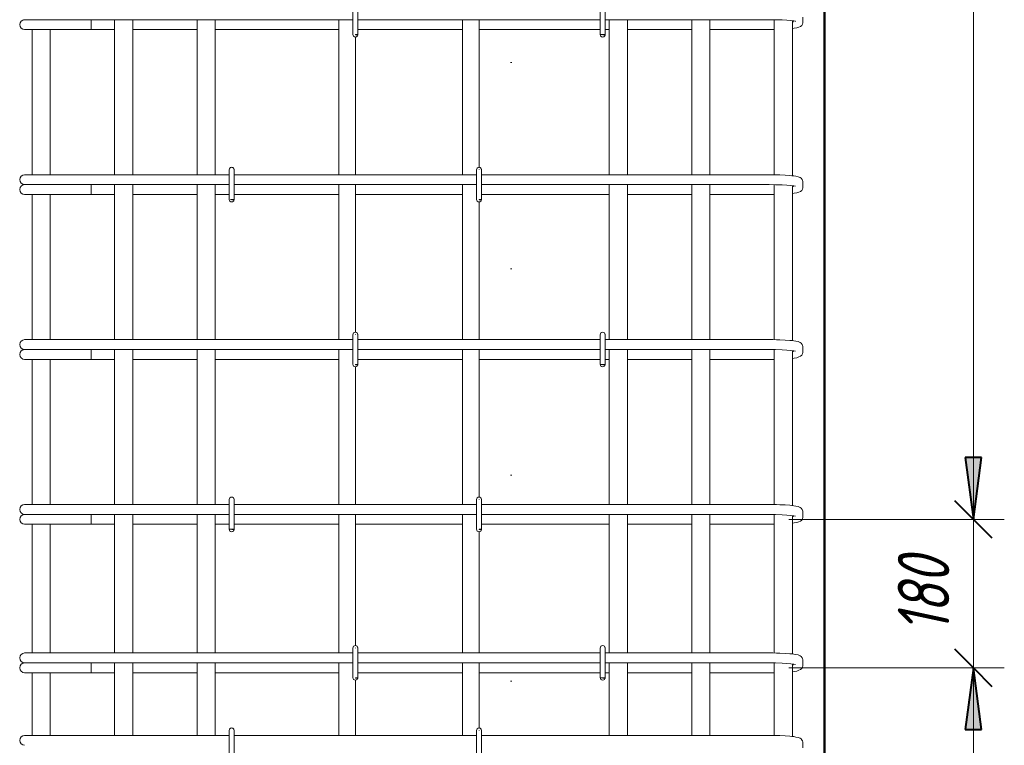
# Model space of a CAD drawing. Header units: millimetres. Extents: x -13679 to -1187, y -118926 to 13264.
# Tile 8 of 33: x -12476 to -11282, y 696 to 1576. Entities that reach past the tile are written whole.
import ezdxf

# ---------------------------------------------------------------- set-up
doc = ezdxf.new("R2010")
doc.units = ezdxf.units.MM
doc.linetypes.add('ADSK_Линия разреза', pattern=[500, 0, -250, 0, -250])
doc.linetypes.add('ADSK_Пунктирная_п5', pattern=[125, 0, -125])
for name, color, linetype, lineweight in [('A-____-____-DIMS', 211, 'Continuous', 9), ('A-____-____-DIMS-25', 211, 'Continuous', 9), ('G-____-____-SYMB', 111, 'ADSK_Пунктирная_п5', 20), ('S-COLS-____-OTLN', 52, 'Continuous', 20), ('S-RBAR-____-OTLN', 171, 'Continuous', 100)]:
    doc.layers.add(name, color=color, linetype=linetype, lineweight=lineweight)
doc.styles.add('GOST Common_I_2', font='GOST_Common Italic.ttf', dxfattribs={"width": 0.8, "height": 62.5})
doc.dimstyles.new('ADSK_Для_арматуры_Основной_2_5_мм_шаг_кол-во_Стрелки_точный', dxfattribs={"dimscale": 304.8, "dimtxt": 0.206224, "dimasz": 0, "dimexe": 0.123031, "dimexo": 0.000403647, "dimgap": 0.032808, "dimtad": 1, "dimdec": 0, "dimlfac": 304.8, "dimdsep": 46, "dimtxsty": 'GOST Common_I_2', "dimblk2": 'NONE', "dimsah": 1, "dimcen": 0.09, "dimdle": 0.123031, "dimazin": 0, "dimtfac": 1, "dimtdec": 4, "dimtix": 1, "dimtmove": 0, "dimatfit": 3, "dimfxl": 1, "dimtvp": 1, "dimtfill": 1, "dimtolj": 1, "dimtzin": 0, "dimarcsym": 2})
doc.dimstyles.new('ADSK_Для_арматуры_Основной_2_5_мм_шаг_кол-во_Стрелки_точный_1', dxfattribs={"dimscale": 304.8, "dimtxt": 0.206224, "dimasz": 0.246063, "dimexe": 0.123031, "dimexo": 0.000403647, "dimgap": 0.032808, "dimtad": 1, "dimdec": 0, "dimlfac": 304.8, "dimdsep": 46, "dimtxsty": 'GOST Common_I_2', "dimsah": 1, "dimcen": 0.09, "dimdle": 0.123031, "dimazin": 0, "dimtfac": 1, "dimtdec": 4, "dimtix": 1, "dimtmove": 0, "dimatfit": 3, "dimfxl": 1, "dimtvp": 1, "dimtfill": 1, "dimtolj": 1, "dimtzin": 0, "dimarcsym": 2})
doc.dimstyles.new('ADSK_Округление_5мм__Узкий__1', dxfattribs={"dimscale": 304.8, "dimtxt": 0.206224, "dimasz": 0.147638, "dimexe": 0.123031, "dimexo": 0.000269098, "dimgap": 0.032808, "dimtad": 1, "dimdec": 0, "dimlfac": 304.8, "dimrnd": 5, "dimdsep": 46, "dimtxsty": 'GOST Common_I_2', "dimblk1": 'OBLIQUE', "dimblk2": 'OBLIQUE', "dimsah": 1, "dimcen": 0.09, "dimdle": 0.123031, "dimazin": 0, "dimtfac": 1, "dimtdec": 4, "dimtix": 1, "dimtmove": 0, "dimatfit": 3, "dimfxl": 1, "dimtvp": 1, "dimtfill": 1, "dimtolj": 1, "dimtzin": 0, "dimlwd": 20, "dimlwe": 20, "dimarcsym": 2})

# ---------------------------------------------------------------- blocks, each defined once
blk = doc.blocks.new('DIMBLOCK2-КЖ1_ПЭ_ВЭ1_Армирование_Пилоны_Пм-1_4_1-1')
at = {"layer": 'A-____-____-DIMS-25', "lineweight": 40}
for points in [[(-11319.4, 2770), (-11329.3, 2695), (-11309.6, 2695)], [(-11319.4, 970), (-11309.6, 1045), (-11329.3, 1045)]]:
    blk.add_hatch(color=256, dxfattribs=at).paths.add_polyline_path(points)
at = {"layer": 'A-____-____-DIMS-25'}
for p, q in [((-11319.4, 932.5), (-11319.4, 2807.5)), ((-11319.4, 2770), (-11494.6, 2770)), ((-11319.4, 2770), (-11281.9, 2770)), ((-11319.4, 970), (-11494.6, 970)), ((-11319.4, 970), (-11281.9, 970))]:
    blk.add_line(p, q, dxfattribs=at)
at = {"layer": 'A-____-____-DIMS-25', "lineweight": 40}
for p, q in [((-11319.4, 2770), (-11329.3, 2695)), ((-11309.6, 2695), (-11319.4, 2770)), ((-11329.3, 2695), (-11309.6, 2695)), ((-11309.6, 1045), (-11329.3, 1045)), ((-11329.3, 1045), (-11319.4, 970)), ((-11319.4, 970), (-11309.6, 1045))]:
    blk.add_line(p, q, dxfattribs=at)
at = {"layer": 'A-____-____-DIMS-25', "color": 0, "insert": (-11411.1, 1699), "char_height": 62.5, "width": 410.383, "attachment_point": 1, "rotation": 90, "line_spacing_factor": 1.022761, "style": 'GOST Common_I_2', "bg_fill": 3, "box_fill_scale": 1.25, "bg_fill_color": 256, "bg_fill_true_color": 13158600, "bg_fill_transparency": 0}
blk.add_mtext('200x9=1800', dxfattribs=at)
blk = doc.blocks.new('_None')
blk = doc.blocks.new('DIMBLOCK3-КЖ1_ПЭ_ВЭ1_Армирование_Пилоны_Пм-1_4_1-1')
at = {"layer": 'A-____-____-DIMS-25', "lineweight": 40}
for points in [[(-11319.4, 790), (-11329.3, 715), (-11309.6, 715)], [(-11319.4, -110), (-11309.6, -35), (-11329.3, -35)]]:
    blk.add_hatch(color=256, dxfattribs=at).paths.add_polyline_path(points)
at = {"layer": 'A-____-____-DIMS-25'}
for p, q in [((-11319.4, 827.5), (-11319.4, -147.5)), ((-11319.4, 790), (-11494.6, 790)), ((-11319.4, 790), (-11281.9, 790)), ((-11319.4, -110), (-11494.6, -110)), ((-11319.4, -110), (-11281.9, -110))]:
    blk.add_line(p, q, dxfattribs=at)
at = {"layer": 'A-____-____-DIMS-25', "lineweight": 40}
for p, q in [((-11319.4, 790), (-11329.3, 715)), ((-11309.6, 715), (-11319.4, 790)), ((-11329.3, 715), (-11309.6, 715)), ((-11309.6, -35), (-11329.3, -35)), ((-11329.3, -35), (-11319.4, -110)), ((-11319.4, -110), (-11309.6, -35))]:
    blk.add_line(p, q, dxfattribs=at)
at = {"layer": 'A-____-____-DIMS-25', "color": 0, "insert": (-11411.1, 186.6), "char_height": 62.5, "width": 368.194, "attachment_point": 1, "rotation": 90, "line_spacing_factor": 1.022761, "style": 'GOST Common_I_2', "bg_fill": 3, "box_fill_scale": 1.25, "bg_fill_color": 256, "bg_fill_true_color": 13158600, "bg_fill_transparency": 0}
blk.add_mtext('100x9=900', dxfattribs=at)
blk = doc.blocks.new('DIMBLOCK19-КЖ1_ПЭ_ВЭ1_Армирование_Пилоны_Пм-1_4_1-1')
at = {"layer": 'A-____-____-DIMS-25', "lineweight": 20}
for p, q in [((-11319.4, 1007.5), (-11319.4, 752.5)), ((-11319.4, 970), (-11543.1, 970)), ((-11319.4, 970), (-11281.9, 970)), ((-11319.4, 790), (-11543.1, 790)), ((-11319.4, 790), (-11281.9, 790))]:
    blk.add_line(p, q, dxfattribs=at)
at = {"layer": 'A-____-____-DIMS-25', "lineweight": 40}
for p, q in [((-11319.4, 970), (-11341.9, 992.5)), ((-11319.4, 970), (-11296.9, 947.5)), ((-11319.4, 790), (-11341.9, 812.5)), ((-11319.4, 790), (-11296.9, 767.5))]:
    blk.add_line(p, q, dxfattribs=at)
at = {"layer": 'A-____-____-DIMS-25', "color": 0, "lineweight": 20, "insert": (-11411.1, 832.1), "char_height": 62.5, "width": 115.061, "attachment_point": 1, "rotation": 90, "line_spacing_factor": 1.022761, "style": 'GOST Common_I_2', "bg_fill": 3, "box_fill_scale": 1.25, "bg_fill_color": 256, "bg_fill_true_color": 13158600, "bg_fill_transparency": 0}
blk.add_mtext('180', dxfattribs=at)
blk = doc.blocks.new('_Oblique')
at = {"color": 0, "linetype": 'ByBlock', "lineweight": -2}
blk.add_line((-0.5, -0.5), (0.5, 0.5), dxfattribs=at)

msp = doc.modelspace()

# ---------------------------------------------------------------- hatches: boundary and pattern name
at = {"layer": 'S-RBAR-____-OTLN', "lineweight": 20}
h = msp.add_hatch(color=256, dxfattribs=at)
edge = h.paths.add_edge_path()
edge.add_arc((-12069, 1558), 3, 339.0594289, 360)
edge.add_line((-12066, 1558), (-12069, 1558))
edge.add_line((-12069, 1558), (-12066.1981, 1556.9278))
for points in [[(-12066.698, 1557.302), (-12066.1022, 1558), (-12069, 1558), (-12069, 1557.605)], [(-11766.698, 1557.302), (-11766.1022, 1558), (-11772, 1558), (-11769, 1557.605)], [(-12216.698, 1357.302), (-12216.1022, 1358), (-12220.4572, 1357.7969), (-12219, 1357.605)], [(-11916.698, 1357.302), (-11916.1022, 1358), (-11919, 1358), (-11919, 1357.605)], [(-12066.698, 1157.302), (-12066.1022, 1158), (-12069, 1158), (-12069, 1157.605)], [(-11766.698, 1157.302), (-11766.1022, 1158), (-11772, 1158), (-11769, 1157.605)], [(-12216.698, 957.302), (-12216.1022, 958), (-12222, 958), (-12219, 957.605)], [(-11916.698, 957.302), (-11916.1022, 958), (-11919, 958), (-11919, 957.605)], [(-12066.698, 777.302), (-12066.1022, 778), (-12069, 778), (-12069, 777.605)], [(-11766.698, 777.302), (-11766.1022, 778), (-11772, 778), (-11769, 777.605)]]:
    msp.add_hatch(color=256, dxfattribs=at).paths.add_polyline_path(points)
h = msp.add_hatch(color=256, dxfattribs=at)
edge = h.paths.add_edge_path()
edge.add_arc((-11769, 1558), 3, 339.0594289, 360)
edge.add_line((-11766, 1558), (-11769, 1558))
edge.add_line((-11769, 1558), (-11766.1981, 1556.9278))
h = msp.add_hatch(color=256, dxfattribs=at)
edge = h.paths.add_edge_path()
edge.add_arc((-12219, 1358), 3, 339.0594289, 360)
edge.add_line((-12216, 1358), (-12219, 1358))
edge.add_line((-12219, 1358), (-12216.1981, 1356.9278))
h = msp.add_hatch(color=256, dxfattribs=at)
edge = h.paths.add_edge_path()
edge.add_arc((-11919, 1358), 3, 339.0594289, 360)
edge.add_line((-11916, 1358), (-11919, 1358))
edge.add_line((-11919, 1358), (-11916.1981, 1356.9278))
h = msp.add_hatch(color=256, dxfattribs=at)
edge = h.paths.add_edge_path()
edge.add_arc((-12069, 1158), 3, 339.0594289, 360)
edge.add_line((-12066, 1158), (-12069, 1158))
edge.add_line((-12069, 1158), (-12066.1981, 1156.9278))
h = msp.add_hatch(color=256, dxfattribs=at)
edge = h.paths.add_edge_path()
edge.add_arc((-11769, 1158), 3, 339.0594289, 360)
edge.add_line((-11766, 1158), (-11769, 1158))
edge.add_line((-11769, 1158), (-11766.1981, 1156.9278))
h = msp.add_hatch(color=256, dxfattribs=at)
edge = h.paths.add_edge_path()
edge.add_arc((-12219, 958), 3, 339.0594289, 360)
edge.add_line((-12216, 958), (-12219, 958))
edge.add_line((-12219, 958), (-12216.1981, 956.9278))
h = msp.add_hatch(color=256, dxfattribs=at)
edge = h.paths.add_edge_path()
edge.add_arc((-11919, 958), 3, 339.0594289, 360)
edge.add_line((-11916, 958), (-11919, 958))
edge.add_line((-11919, 958), (-11916.1981, 956.9278))
h = msp.add_hatch(color=256, dxfattribs=at)
edge = h.paths.add_edge_path()
edge.add_arc((-12069, 778), 3, 339.0594289, 360)
edge.add_line((-12066, 778), (-12069, 778))
edge.add_line((-12069, 778), (-12066.1981, 776.9278))
h = msp.add_hatch(color=256, dxfattribs=at)
edge = h.paths.add_edge_path()
edge.add_arc((-11769, 778), 3, 339.0594289, 360)
edge.add_line((-11766, 778), (-11769, 778))
edge.add_line((-11769, 778), (-11766.1981, 776.9278))

# ---------------------------------------------------------------- linework, layer by layer
at = {"layer": 'G-____-____-SYMB', "linetype": 'ADSK_Линия разреза'}
msp.add_line((-11880, 7026.1222), (-11880, -1022.1016), dxfattribs=at)
at = {"layer": 'S-COLS-____-OTLN', "lineweight": 50}
msp.add_line((-11500, 3900), (-11500, -159.9504), dxfattribs=at)
at = {"layer": 'S-RBAR-____-OTLN', "lineweight": 20}
for p, q in [((-12072, 1594), (-12072, 1558)), ((-12066, 1594), (-12066, 1558)), ((-11772, 1594), (-11772, 1558)), ((-11766, 1594), (-11766, 1558)), ((-11526.0914, 1573.1187), (-11526.0914, 1578.8813)), ((-12470.0914, 1576), (-12468.8647, 1576)), ((-12468.5412, 1576), (-12467.6419, 1576)), ((-12467.6454, 1576), (-12464.6093, 1576)), ((-12464.6201, 1576), (-12462.3693, 1576)), ((-12462.3809, 1576), (-12458.1392, 1576)), ((-12458.1572, 1576), (-12454.9147, 1576)), ((-12454.9324, 1576), (-12449.7676, 1576)), ((-12449.7895, 1576), (-12445.8993, 1576)), ((-12445.9223, 1576), (-12440.1109, 1576)), ((-12440.1323, 1576), (-12436.0062, 1576)), ((-12436.0303, 1576), (-12434.0914, 1576)), ((-12072, 1576), (-12434.0914, 1576)), ((-12389.4185, 1576), (-12389.4185, 1564)), ((-12361, 1576), (-12361, 1388)), ((-12339, 1576), (-12339, 1388)), ((-12261, 1576), (-12261, 1388)), ((-12239, 1576), (-12239, 1388)), ((-12089, 1388), (-12089, 1576)), ((-11772, 1576), (-12066, 1576)), ((-11939, 1388), (-11939, 1576)), ((-11919, 1397), (-11919, 1576)), ((-11568.0914, 1576), (-11766, 1576)), ((-11761, 1576), (-11761, 1388)), ((-11739, 1576), (-11739, 1388)), ((-11661, 1576), (-11661, 1388)), ((-11639, 1576), (-11639, 1388)), ((-11567.2206, 1575.9991), (-11568.0914, 1576)), ((-11559.4742, 1575.9079), (-11567.2206, 1575.9991)), ((-11561, 1575.9259), (-11561, 1387.9242)), ((-11551.3986, 1575.6382), (-11559.4742, 1575.9079)), ((-11545.6787, 1575.3072), (-11551.3986, 1575.6382)), ((-11540.8928, 1574.8929), (-11545.6787, 1575.3072)), ((-11537.3021, 1574.4287), (-11540.8928, 1574.8929)), ((-11539, 1574.6482), (-11539, 1386.7347)), ((-11539, 1565.2656), (-11536.6183, 1565.6128)), ((-11538.0914, 1573.1187), (-11538.0914, 1574.5308)), ((-11535.2891, 1574.0173), (-11537.3021, 1574.4287)), ((-11536.6183, 1565.6128), (-11533.6034, 1566.0523)), ((-11535.1788, 1573.9888), (-11535.2891, 1574.0173)), ((-11533.6034, 1566.0523), (-11531.2585, 1566.9396)), ((-11531.2585, 1566.9396), (-11528.9135, 1567.827)), ((-11528.9135, 1567.827), (-11527.6206, 1568.9994)), ((-11527.6206, 1568.9994), (-11526.5941, 1570.6562)), ((-11526.5941, 1570.6562), (-11526.1534, 1572.2388)), ((-11526.1534, 1572.2388), (-11526.0914, 1573.1187)), ((-12470.0914, 1564), (-12408.6355, 1564)), ((-12461, 1564), (-12461, 1388)), ((-12439, 1564), (-12439, 1388)), ((-12389.4185, 1564), (-12408.6355, 1564)), ((-12389.4185, 1564), (-12361, 1564)), ((-12339, 1564), (-12261, 1564)), ((-12239, 1564), (-12089, 1564)), ((-12069, 1557.605), (-12069, 1558)), ((-12066.1022, 1558), (-12069, 1558)), ((-12069, 1558), (-12069, 1557.605)), ((-12066, 1558), (-12069, 1558)), ((-12069, 1558), (-12066.1981, 1556.9278)), ((-12069, 1557.605), (-12066.698, 1557.302)), ((-12069, 1388), (-12069, 1555)), ((-12066.698, 1557.302), (-12066.1022, 1558)), ((-12066, 1564), (-11939, 1564)), ((-11919, 1564), (-11772, 1564)), ((-11766.1022, 1558), (-11772, 1558)), ((-11772, 1558), (-11769, 1557.605)), ((-11766, 1558), (-11769, 1558)), ((-11769, 1558), (-11766.1981, 1556.9278)), ((-11769, 1557.605), (-11766.698, 1557.302)), ((-11766.698, 1557.302), (-11766.1022, 1558)), ((-11766, 1564), (-11761, 1564)), ((-11739, 1564), (-11661, 1564)), ((-11639, 1564), (-11568.0914, 1564)), ((-11568.0914, 1564), (-11562.732, 1564.0343)), ((-11562.732, 1564.0343), (-11561, 1564.0679)), ((-12470.0914, 1388), (-12459.5472, 1388)), ((-12459.5472, 1388), (-12434.0914, 1388)), ((-12222, 1388), (-12434.0914, 1388)), ((-12222, 1394), (-12222, 1358)), ((-12216, 1394), (-12216, 1358)), ((-11922, 1388), (-12216, 1388)), ((-11922, 1394), (-11922, 1358)), ((-11919, 1394), (-11919, 1394.395)), ((-11916, 1394), (-11916, 1358)), ((-11568.0914, 1388), (-11916, 1388)), ((-11562.732, 1387.9657), (-11568.0914, 1388)), ((-11558.4158, 1387.8622), (-11562.732, 1387.9657)), ((-11554.0996, 1387.7587), (-11558.4158, 1387.8622)), ((-11547.7441, 1387.4644), (-11554.0996, 1387.7587)), ((-11542.1177, 1387.0642), (-11547.7441, 1387.4644)), ((-11539.7523, 1386.8142), (-11542.1177, 1387.0642)), ((-11537.387, 1386.5642), (-11539.7523, 1386.8142)), ((-11534.6905, 1386.0601), (-11537.387, 1386.5642)), ((-11531.9939, 1385.556), (-11534.6905, 1386.0601)), ((-11529.4552, 1384.5201), (-11531.9939, 1385.556)), ((-12470.0914, 1376), (-12468.8647, 1376)), ((-12468.5412, 1376), (-12467.6419, 1376)), ((-12467.6454, 1376), (-12464.6093, 1376)), ((-12464.6201, 1376), (-12462.3693, 1376)), ((-12462.3809, 1376), (-12458.1392, 1376)), ((-12458.1572, 1376), (-12454.9147, 1376)), ((-12454.9324, 1376), (-12449.7676, 1376)), ((-12449.7895, 1376), (-12445.8993, 1376)), ((-12445.9223, 1376), (-12440.1109, 1376)), ((-12440.1323, 1376), (-12436.0062, 1376)), ((-12436.0303, 1376), (-12434.0914, 1376)), ((-12222, 1376), (-12434.0914, 1376)), ((-12389.4185, 1376), (-12389.4185, 1364)), ((-12361, 1376), (-12361, 1188)), ((-12339, 1376), (-12339, 1188)), ((-12261, 1376), (-12261, 1188)), ((-12239, 1376), (-12239, 1188)), ((-11922, 1376), (-12216, 1376)), ((-12089, 1188), (-12089, 1376)), ((-12069, 1197), (-12069, 1376)), ((-11939, 1188), (-11939, 1376)), ((-11568.0914, 1376), (-11916, 1376)), ((-11761, 1376), (-11761, 1188)), ((-11739, 1376), (-11739, 1188)), ((-11661, 1376), (-11661, 1188)), ((-11639, 1376), (-11639, 1188)), ((-11567.2206, 1375.9991), (-11568.0914, 1376)), ((-11559.4742, 1375.9079), (-11567.2206, 1375.9991)), ((-11561, 1375.9259), (-11561, 1187.9242)), ((-11551.3986, 1375.6382), (-11559.4742, 1375.9079)), ((-11545.6787, 1375.3072), (-11551.3986, 1375.6382)), ((-11540.8928, 1374.8929), (-11545.6787, 1375.3072)), ((-11537.3021, 1374.4287), (-11540.8928, 1374.8929)), ((-11539, 1374.6482), (-11539, 1186.7347)), ((-11538.0914, 1373.1187), (-11538.0914, 1374.5308)), ((-11535.2891, 1374.0173), (-11537.3021, 1374.4287)), ((-11535.1788, 1373.9888), (-11535.2891, 1374.0173)), ((-11528.302, 1383.6923), (-11529.4552, 1384.5201)), ((-11526.9155, 1381.9941), (-11528.302, 1383.6923)), ((-11526.5941, 1381.3438), (-11526.9155, 1381.9941)), ((-11526.1534, 1379.7612), (-11526.5941, 1381.3438)), ((-11526.0914, 1378.8813), (-11526.1534, 1379.7612)), ((-11526.0914, 1373.1187), (-11526.0914, 1378.8813)), ((-12470.0914, 1364), (-12408.6355, 1364)), ((-12461, 1364), (-12461, 1188)), ((-12439, 1364), (-12439, 1188)), ((-12389.4185, 1364), (-12408.6355, 1364)), ((-12389.4185, 1364), (-12361, 1364)), ((-12339, 1364), (-12261, 1364)), ((-12239, 1364), (-12222, 1364)), ((-12216, 1364), (-12089, 1364)), ((-12069, 1364), (-11939, 1364)), ((-11916, 1364), (-11761, 1364)), ((-11739, 1364), (-11661, 1364)), ((-11639, 1364), (-11568.0914, 1364)), ((-11568.0914, 1364), (-11562.732, 1364.0343)), ((-11562.732, 1364.0343), (-11561, 1364.0679)), ((-11539, 1365.2656), (-11536.6183, 1365.6128)), ((-11536.6183, 1365.6128), (-11533.6034, 1366.0523)), ((-11533.6034, 1366.0523), (-11531.2585, 1366.9396)), ((-11531.2585, 1366.9396), (-11528.9135, 1367.827)), ((-11528.9135, 1367.827), (-11527.6206, 1368.9994)), ((-11527.6206, 1368.9994), (-11526.5941, 1370.6562)), ((-11526.5941, 1370.6562), (-11526.1534, 1372.2388)), ((-11526.1534, 1372.2388), (-11526.0914, 1373.1187)), ((-12216.1022, 1358), (-12220.4572, 1357.7969)), ((-12220.4572, 1357.7969), (-12219, 1357.605)), ((-12216, 1358), (-12219, 1358)), ((-12219, 1358), (-12216.1981, 1356.9278)), ((-12219, 1357.605), (-12216.698, 1357.302)), ((-12216.698, 1357.302), (-12216.1022, 1358)), ((-11919, 1357.605), (-11919, 1358)), ((-11916.1022, 1358), (-11919, 1358)), ((-11919, 1358), (-11919, 1357.605)), ((-11916, 1358), (-11919, 1358)), ((-11919, 1358), (-11916.1981, 1356.9278)), ((-11919, 1357.605), (-11916.698, 1357.302)), ((-11919, 1188), (-11919, 1355)), ((-11916.698, 1357.302), (-11916.1022, 1358)), ((-12069, 1194), (-12069, 1194.395)), ((-12470.0914, 1188), (-12459.5472, 1188)), ((-12459.5472, 1188), (-12434.0914, 1188)), ((-12072, 1188), (-12434.0914, 1188)), ((-12072, 1194), (-12072, 1158)), ((-12066, 1194), (-12066, 1158)), ((-11772, 1188), (-12066, 1188)), ((-11772, 1194), (-11772, 1158)), ((-11766, 1194), (-11766, 1158)), ((-11568.0914, 1188), (-11766, 1188)), ((-11562.732, 1187.9657), (-11568.0914, 1188)), ((-11558.4158, 1187.8622), (-11562.732, 1187.9657)), ((-11554.0996, 1187.7587), (-11558.4158, 1187.8622)), ((-11547.7441, 1187.4644), (-11554.0996, 1187.7587)), ((-11542.1177, 1187.0642), (-11547.7441, 1187.4644)), ((-11539.7523, 1186.8142), (-11542.1177, 1187.0642)), ((-11537.387, 1186.5642), (-11539.7523, 1186.8142)), ((-11534.6905, 1186.0601), (-11537.387, 1186.5642)), ((-11531.9939, 1185.556), (-11534.6905, 1186.0601)), ((-11529.4552, 1184.5201), (-11531.9939, 1185.556)), ((-11528.302, 1183.6923), (-11529.4552, 1184.5201)), ((-11526.9155, 1181.9941), (-11528.302, 1183.6923)), ((-12470.0914, 1176), (-12468.8647, 1176)), ((-12468.5412, 1176), (-12467.6419, 1176)), ((-12467.6454, 1176), (-12464.6093, 1176)), ((-12464.6201, 1176), (-12462.3693, 1176)), ((-12462.3809, 1176), (-12458.1392, 1176)), ((-12458.1572, 1176), (-12454.9147, 1176)), ((-12454.9324, 1176), (-12449.7676, 1176)), ((-12449.7895, 1176), (-12445.8993, 1176)), ((-12445.9223, 1176), (-12440.1109, 1176)), ((-12440.1323, 1176), (-12436.0062, 1176)), ((-12436.0303, 1176), (-12434.0914, 1176)), ((-12072, 1176), (-12434.0914, 1176)), ((-12389.4185, 1176), (-12389.4185, 1164)), ((-12361, 1176), (-12361, 988)), ((-12339, 1176), (-12339, 988)), ((-12261, 1176), (-12261, 988)), ((-12239, 1176), (-12239, 988)), ((-12089, 988), (-12089, 1176)), ((-11772, 1176), (-12066, 1176)), ((-11939, 988), (-11939, 1176)), ((-11919, 997), (-11919, 1176)), ((-11568.0914, 1176), (-11766, 1176)), ((-11761, 1176), (-11761, 988)), ((-11739, 1176), (-11739, 988)), ((-11661, 1176), (-11661, 988)), ((-11639, 1176), (-11639, 988)), ((-11567.2206, 1175.9991), (-11568.0914, 1176)), ((-11559.4742, 1175.9079), (-11567.2206, 1175.9991)), ((-11561, 1175.9259), (-11561, 987.9242)), ((-11551.3986, 1175.6382), (-11559.4742, 1175.9079)), ((-11545.6787, 1175.3072), (-11551.3986, 1175.6382)), ((-11540.8928, 1174.8929), (-11545.6787, 1175.3072)), ((-11537.3021, 1174.4287), (-11540.8928, 1174.8929)), ((-11539, 1174.6482), (-11539, 986.7347)), ((-11538.0914, 1173.1187), (-11538.0914, 1174.5308)), ((-11535.2891, 1174.0173), (-11537.3021, 1174.4287)), ((-11535.1788, 1173.9888), (-11535.2891, 1174.0173)), ((-11527.6206, 1168.9994), (-11526.5941, 1170.6562)), ((-11526.5941, 1181.3438), (-11526.9155, 1181.9941)), ((-11526.1534, 1179.7612), (-11526.5941, 1181.3438)), ((-11526.5941, 1170.6562), (-11526.1534, 1172.2388)), ((-11526.0914, 1178.8813), (-11526.1534, 1179.7612)), ((-11526.1534, 1172.2388), (-11526.0914, 1173.1187)), ((-11526.0914, 1173.1187), (-11526.0914, 1178.8813)), ((-12470.0914, 1164), (-12408.6355, 1164)), ((-12461, 1164), (-12461, 988)), ((-12439, 1164), (-12439, 988)), ((-12389.4185, 1164), (-12408.6355, 1164)), ((-12389.4185, 1164), (-12361, 1164)), ((-12339, 1164), (-12261, 1164)), ((-12239, 1164), (-12089, 1164)), ((-12066, 1164), (-11939, 1164)), ((-11919, 1164), (-11772, 1164)), ((-11766, 1164), (-11761, 1164)), ((-11739, 1164), (-11661, 1164)), ((-11639, 1164), (-11568.0914, 1164)), ((-11568.0914, 1164), (-11562.732, 1164.0343)), ((-11562.732, 1164.0343), (-11561, 1164.0679)), ((-11539, 1165.2656), (-11536.6183, 1165.6128)), ((-11536.6183, 1165.6128), (-11533.6034, 1166.0523)), ((-11533.6034, 1166.0523), (-11531.2585, 1166.9396)), ((-11531.2585, 1166.9396), (-11528.9135, 1167.827)), ((-11528.9135, 1167.827), (-11527.6206, 1168.9994)), ((-12069, 1157.605), (-12069, 1158)), ((-12066.1022, 1158), (-12069, 1158)), ((-12069, 1158), (-12069, 1157.605)), ((-12066, 1158), (-12069, 1158)), ((-12069, 1158), (-12066.1981, 1156.9278)), ((-12069, 1157.605), (-12066.698, 1157.302)), ((-12069, 988), (-12069, 1155)), ((-12066.698, 1157.302), (-12066.1022, 1158)), ((-11766.1022, 1158), (-11772, 1158)), ((-11772, 1158), (-11769, 1157.605)), ((-11766, 1158), (-11769, 1158)), ((-11769, 1158), (-11766.1981, 1156.9278)), ((-11769, 1157.605), (-11766.698, 1157.302)), ((-11766.698, 1157.302), (-11766.1022, 1158)), ((-12222, 994), (-12222, 958)), ((-12216, 994), (-12216, 958)), ((-11922, 994), (-11922, 958)), ((-11919, 994), (-11919, 994.395)), ((-11916, 994), (-11916, 958)), ((-12470.0914, 988), (-12459.5472, 988)), ((-12459.5472, 988), (-12434.0914, 988)), ((-12222, 988), (-12434.0914, 988)), ((-11922, 988), (-12216, 988)), ((-11568.0914, 988), (-11916, 988)), ((-11562.732, 987.9657), (-11568.0914, 988)), ((-11558.4158, 987.8622), (-11562.732, 987.9657)), ((-11554.0996, 987.7587), (-11558.4158, 987.8622)), ((-11547.7441, 987.4644), (-11554.0996, 987.7587)), ((-11542.1177, 987.0642), (-11547.7441, 987.4644)), ((-11539.7523, 986.8142), (-11542.1177, 987.0642)), ((-11537.387, 986.5642), (-11539.7523, 986.8142)), ((-11534.6905, 986.0601), (-11537.387, 986.5642)), ((-11531.9939, 985.556), (-11534.6905, 986.0601)), ((-11529.4552, 984.5201), (-11531.9939, 985.556)), ((-11528.302, 983.6923), (-11529.4552, 984.5201)), ((-11526.9155, 981.9941), (-11528.302, 983.6923)), ((-11526.5941, 981.3438), (-11526.9155, 981.9941)), ((-11526.1534, 979.7612), (-11526.5941, 981.3438)), ((-11526.0914, 978.8813), (-11526.1534, 979.7612)), ((-12470.0914, 976), (-12468.8647, 976)), ((-12468.5412, 976), (-12467.6419, 976)), ((-12467.6454, 976), (-12464.6093, 976)), ((-12464.6201, 976), (-12462.3693, 976)), ((-12462.3809, 976), (-12458.1392, 976)), ((-12458.1572, 976), (-12454.9147, 976)), ((-12454.9324, 976), (-12449.7676, 976)), ((-12449.7895, 976), (-12445.8993, 976)), ((-12445.9223, 976), (-12440.1109, 976)), ((-12440.1323, 976), (-12436.0062, 976)), ((-12436.0303, 976), (-12434.0914, 976)), ((-12222, 976), (-12434.0914, 976)), ((-12389.4185, 976), (-12389.4185, 964)), ((-12361, 976), (-12361, 808)), ((-12339, 976), (-12339, 808)), ((-12261, 976), (-12261, 808)), ((-12239, 976), (-12239, 808)), ((-11922, 976), (-12216, 976)), ((-12089, 808), (-12089, 976)), ((-12069, 817), (-12069, 976)), ((-11939, 808), (-11939, 976)), ((-11568.0914, 976), (-11916, 976)), ((-11761, 976), (-11761, 808)), ((-11739, 976), (-11739, 808)), ((-11661, 976), (-11661, 808)), ((-11639, 976), (-11639, 808)), ((-11567.2206, 975.9991), (-11568.0914, 976)), ((-11559.4742, 975.9079), (-11567.2206, 975.9991)), ((-11561, 975.9259), (-11561, 807.9242)), ((-11551.3986, 975.6382), (-11559.4742, 975.9079)), ((-11545.6787, 975.3072), (-11551.3986, 975.6382)), ((-11540.8928, 974.8929), (-11545.6787, 975.3072)), ((-11537.3021, 974.4287), (-11540.8928, 974.8929)), ((-11539, 974.6482), (-11539, 806.7347)), ((-11538.0914, 973.1187), (-11538.0914, 974.5308)), ((-11535.2891, 974.0173), (-11537.3021, 974.4287)), ((-11535.1788, 973.9888), (-11535.2891, 974.0173)), ((-11531.2585, 966.9396), (-11528.9135, 967.827)), ((-11528.9135, 967.827), (-11527.6206, 968.9994)), ((-11527.6206, 968.9994), (-11526.5941, 970.6562)), ((-11526.5941, 970.6562), (-11526.1534, 972.2388)), ((-11526.1534, 972.2388), (-11526.0914, 973.1187)), ((-11526.0914, 973.1187), (-11526.0914, 978.8813)), ((-12470.0914, 964), (-12408.6355, 964)), ((-12461, 964), (-12461, 808)), ((-12439, 964), (-12439, 808)), ((-12389.4185, 964), (-12408.6355, 964)), ((-12389.4185, 964), (-12361, 964)), ((-12339, 964), (-12261, 964)), ((-12239, 964), (-12222, 964)), ((-12216.1022, 958), (-12222, 958)), ((-12222, 958), (-12219, 957.605)), ((-12216, 958), (-12219, 958)), ((-12219, 958), (-12216.1981, 956.9278)), ((-12219, 957.605), (-12216.698, 957.302)), ((-12216.698, 957.302), (-12216.1022, 958)), ((-12216, 964), (-12089, 964)), ((-12069, 964), (-11939, 964)), ((-11919, 957.605), (-11919, 958)), ((-11916.1022, 958), (-11919, 958)), ((-11919, 958), (-11919, 957.605)), ((-11916, 958), (-11919, 958)), ((-11919, 958), (-11916.1981, 956.9278)), ((-11919, 957.605), (-11916.698, 957.302)), ((-11916.698, 957.302), (-11916.1022, 958)), ((-11916, 964), (-11761, 964)), ((-11739, 964), (-11661, 964)), ((-11639, 964), (-11568.0914, 964)), ((-11568.0914, 964), (-11562.732, 964.0343)), ((-11562.732, 964.0343), (-11561, 964.0679)), ((-11539, 965.2656), (-11536.6183, 965.6128)), ((-11536.6183, 965.6128), (-11533.6034, 966.0523)), ((-11533.6034, 966.0523), (-11531.2585, 966.9396)), ((-11919, 808), (-11919, 955)), ((-12072, 814), (-12072, 778)), ((-12069, 814), (-12069, 814.395)), ((-12066, 814), (-12066, 778)), ((-11772, 814), (-11772, 778)), ((-11766, 814), (-11766, 778)), ((-12470.0914, 808), (-12459.5472, 808)), ((-12459.5472, 808), (-12434.0914, 808)), ((-12072, 808), (-12434.0914, 808)), ((-11772, 808), (-12066, 808)), ((-11568.0914, 808), (-11766, 808)), ((-11562.732, 807.9657), (-11568.0914, 808)), ((-11558.4158, 807.8622), (-11562.732, 807.9657)), ((-11554.0996, 807.7587), (-11558.4158, 807.8622)), ((-11547.7441, 807.4644), (-11554.0996, 807.7587)), ((-11542.1177, 807.0642), (-11547.7441, 807.4644)), ((-11539.7523, 806.8142), (-11542.1177, 807.0642)), ((-11537.387, 806.5642), (-11539.7523, 806.8142)), ((-11534.6905, 806.0601), (-11537.387, 806.5642)), ((-11531.9939, 805.556), (-11534.6905, 806.0601)), ((-11529.4552, 804.5201), (-11531.9939, 805.556)), ((-11528.302, 803.6923), (-11529.4552, 804.5201)), ((-11526.9155, 801.9941), (-11528.302, 803.6923)), ((-11526.5941, 801.3438), (-11526.9155, 801.9941)), ((-11526.1534, 799.7612), (-11526.5941, 801.3438)), ((-12470.0914, 796), (-12468.8647, 796)), ((-12468.5412, 796), (-12467.6419, 796)), ((-12467.6454, 796), (-12464.6093, 796)), ((-12464.6201, 796), (-12462.3693, 796)), ((-12462.3809, 796), (-12458.1392, 796)), ((-12458.1572, 796), (-12454.9147, 796)), ((-12454.9324, 796), (-12449.7676, 796)), ((-12449.7895, 796), (-12445.8993, 796)), ((-12445.9223, 796), (-12440.1109, 796)), ((-12440.1323, 796), (-12436.0062, 796)), ((-12436.0303, 796), (-12434.0914, 796)), ((-12072, 796), (-12434.0914, 796)), ((-12389.4185, 796), (-12389.4185, 784)), ((-12361, 796), (-12361, 708)), ((-12339, 796), (-12339, 708)), ((-12261, 796), (-12261, 708)), ((-12239, 796), (-12239, 708)), ((-12089, 708), (-12089, 796)), ((-11772, 796), (-12066, 796)), ((-11939, 708), (-11939, 796)), ((-11919, 717), (-11919, 796)), ((-11568.0914, 796), (-11766, 796)), ((-11761, 796), (-11761, 708)), ((-11739, 796), (-11739, 708)), ((-11661, 796), (-11661, 708)), ((-11639, 796), (-11639, 708)), ((-11567.2206, 795.9991), (-11568.0914, 796)), ((-11559.4742, 795.9079), (-11567.2206, 795.9991)), ((-11561, 795.9259), (-11561, 707.9242)), ((-11551.3986, 795.6382), (-11559.4742, 795.9079)), ((-11545.6787, 795.3072), (-11551.3986, 795.6382)), ((-11540.8928, 794.8929), (-11545.6787, 795.3072)), ((-11537.3021, 794.4287), (-11540.8928, 794.8929)), ((-11539, 794.6482), (-11539, 706.7347)), ((-11538.0914, 793.1187), (-11538.0914, 794.5308)), ((-11535.2891, 794.0173), (-11537.3021, 794.4287)), ((-11535.1788, 793.9888), (-11535.2891, 794.0173)), ((-11528.9135, 787.827), (-11527.6206, 788.9994)), ((-11527.6206, 788.9994), (-11526.5941, 790.6562)), ((-11526.5941, 790.6562), (-11526.1534, 792.2388)), ((-11526.0914, 798.8813), (-11526.1534, 799.7612)), ((-11526.1534, 792.2388), (-11526.0914, 793.1187)), ((-11526.0914, 793.1187), (-11526.0914, 798.8813)), ((-12470.0914, 784), (-12408.6355, 784)), ((-12461, 784), (-12461, 708)), ((-12439, 784), (-12439, 708)), ((-12389.4185, 784), (-12408.6355, 784)), ((-12389.4185, 784), (-12361, 784)), ((-12339, 784), (-12261, 784)), ((-12239, 784), (-12089, 784)), ((-12069, 777.605), (-12069, 778)), ((-12066.1022, 778), (-12069, 778)), ((-12069, 778), (-12069, 777.605)), ((-12066, 778), (-12069, 778)), ((-12069, 778), (-12066.1981, 776.9278)), ((-12069, 777.605), (-12066.698, 777.302)), ((-12066.698, 777.302), (-12066.1022, 778)), ((-12066, 784), (-11939, 784)), ((-11919, 784), (-11772, 784)), ((-11766.1022, 778), (-11772, 778)), ((-11772, 778), (-11769, 777.605)), ((-11766, 778), (-11769, 778)), ((-11769, 778), (-11766.1981, 776.9278)), ((-11769, 777.605), (-11766.698, 777.302)), ((-11766.698, 777.302), (-11766.1022, 778)), ((-11766, 784), (-11761, 784)), ((-11739, 784), (-11661, 784)), ((-11639, 784), (-11568.0914, 784)), ((-11568.0914, 784), (-11562.732, 784.0343)), ((-11562.732, 784.0343), (-11561, 784.0679)), ((-11539, 785.2656), (-11536.6183, 785.6128)), ((-11536.6183, 785.6128), (-11533.6034, 786.0523)), ((-11533.6034, 786.0523), (-11531.2585, 786.9396)), ((-11531.2585, 786.9396), (-11528.9135, 787.827)), ((-12069, 708), (-12069, 775)), ((-12470.0914, 708), (-12459.5472, 708)), ((-12459.5472, 708), (-12434.0914, 708)), ((-12222, 708), (-12434.0914, 708)), ((-12222, 714), (-12222, 678)), ((-12216, 714), (-12216, 678)), ((-11922, 708), (-12216, 708)), ((-11922, 714), (-11922, 678)), ((-11919, 714), (-11919, 714.395)), ((-11916, 714), (-11916, 678)), ((-11568.0914, 708), (-11916, 708)), ((-11562.732, 707.9657), (-11568.0914, 708)), ((-11558.4158, 707.8622), (-11562.732, 707.9657)), ((-11554.0996, 707.7587), (-11558.4158, 707.8622)), ((-11547.7441, 707.4644), (-11554.0996, 707.7587)), ((-11542.1177, 707.0642), (-11547.7441, 707.4644)), ((-11539.7523, 706.8142), (-11542.1177, 707.0642)), ((-11537.387, 706.5642), (-11539.7523, 706.8142)), ((-11534.6905, 706.0601), (-11537.387, 706.5642)), ((-11531.9939, 705.556), (-11534.6905, 706.0601)), ((-11529.4552, 704.5201), (-11531.9939, 705.556)), ((-11528.302, 703.6923), (-11529.4552, 704.5201)), ((-11526.9155, 701.9941), (-11528.302, 703.6923)), ((-11526.5941, 701.3438), (-11526.9155, 701.9941)), ((-11526.1534, 699.7612), (-11526.5941, 701.3438)), ((-11526.0914, 698.8813), (-11526.1534, 699.7612)), ((-11526.0914, 693.1187), (-11526.0914, 698.8813))]:
    msp.add_line(p, q, dxfattribs=at)
for centre, radius, start, end in [((-12470.0914, 1570), 6, 90, 270), ((-12470.0914, 1570), 6, 90, 105), ((-12069, 1558), 3, 180, 0), ((-12069, 1558), 3, 300, 330), ((-12069, 1558), 3, 339.0594289, 0), ((-12069, 1558), 3, 345, 0), ((-11769, 1558), 3, 180, 0), ((-11769, 1558), 3, 210, 240), ((-11769, 1558), 3, 300, 330), ((-11769, 1558), 3, 339.0594289, 0), ((-11769, 1558), 3, 345, 0), ((-12470.0914, 1382), 6, 90, 270), ((-12219, 1394), 3, 360, 180), ((-12219, 1394), 3, 120, 150), ((-12219, 1394), 3, 30, 60), ((-12219, 1394), 3, 360, 15), ((-11919, 1394), 3, 360, 180), ((-11919, 1394), 3, 30, 60), ((-11919, 1394), 3, 360, 15), ((-12470.0914, 1370), 6, 90, 270), ((-12470.0914, 1370), 6, 90, 105), ((-12219, 1358), 3, 180, 0), ((-12219, 1358), 3, 210, 240), ((-12219, 1358), 3, 300, 330), ((-12219, 1358), 3, 339.0594289, 0), ((-12219, 1358), 3, 345, 0), ((-11919, 1358), 3, 180, 0), ((-11919, 1358), 3, 300, 330), ((-11919, 1358), 3, 339.0594289, 0), ((-11919, 1358), 3, 345, 0), ((-12069, 1194), 3, 360, 180), ((-12069, 1194), 3, 30, 60), ((-12069, 1194), 3, 360, 15), ((-11769, 1194), 3, 360, 180), ((-11769, 1194), 3, 120, 150), ((-11769, 1194), 3, 30, 60), ((-11769, 1194), 3, 360, 15), ((-12470.0914, 1182), 6, 90, 270), ((-12470.0914, 1170), 6, 90, 270), ((-12470.0914, 1170), 6, 90, 105), ((-12069, 1158), 3, 180, 0), ((-12069, 1158), 3, 300, 330), ((-12069, 1158), 3, 339.0594289, 0), ((-12069, 1158), 3, 345, 0), ((-11769, 1158), 3, 180, 0), ((-11769, 1158), 3, 210, 240), ((-11769, 1158), 3, 300, 330), ((-11769, 1158), 3, 339.0594289, 0), ((-11769, 1158), 3, 345, 0), ((-12219, 994), 3, 360, 180), ((-12219, 994), 3, 120, 150), ((-12219, 994), 3, 30, 60), ((-12219, 994), 3, 360, 15), ((-11919, 994), 3, 360, 180), ((-11919, 994), 3, 30, 60), ((-11919, 994), 3, 360, 15), ((-12470.0914, 982), 6, 90, 270), ((-12470.0914, 970), 6, 90, 270), ((-12470.0914, 970), 6, 90, 105), ((-12219, 958), 3, 180, 0), ((-12219, 958), 3, 210, 240), ((-12219, 958), 3, 300, 330), ((-12219, 958), 3, 339.0594289, 0), ((-12219, 958), 3, 345, 0), ((-11919, 958), 3, 180, 0), ((-11919, 958), 3, 300, 330), ((-11919, 958), 3, 339.0594289, 0), ((-11919, 958), 3, 345, 0), ((-12069, 814), 3, 360, 180), ((-12069, 814), 3, 30, 60), ((-12069, 814), 3, 360, 15), ((-11769, 814), 3, 360, 180), ((-11769, 814), 3, 120, 150), ((-11769, 814), 3, 30, 60), ((-11769, 814), 3, 360, 15), ((-12470.0914, 802), 6, 90, 270), ((-12470.0914, 790), 6, 90, 270), ((-12470.0914, 790), 6, 90, 105), ((-12069, 778), 3, 180, 0), ((-12069, 778), 3, 300, 330), ((-12069, 778), 3, 339.0594289, 0), ((-12069, 778), 3, 345, 0), ((-11769, 778), 3, 180, 0), ((-11769, 778), 3, 210, 240), ((-11769, 778), 3, 300, 330), ((-11769, 778), 3, 339.0594289, 0), ((-11769, 778), 3, 345, 0), ((-12219, 714), 3, 360, 180), ((-12219, 714), 3, 120, 150), ((-12219, 714), 3, 30, 60), ((-11919, 714), 3, 360, 180), ((-11919, 714), 3, 30, 60), ((-12470.0914, 702), 6, 90, 270), ((-12219, 714), 3, 360, 15), ((-11919, 714), 3, 360, 15)]:
    msp.add_arc(centre, radius, start, end, dxfattribs=at)

# ---------------------------------------------------------------- next in the draw order: dimensions: what is measured, and where the dimension line sits
at = {"layer": 'A-____-____-DIMS'}
for base, p1, p2, text, dimstyle, override, picture, middle in [((-11319.4302, 2770), (-11532.0914, 970), (-11532.0914, 2770), '200x9=1800', 'ADSK_Для_арматуры_Основной_2_5_мм_шаг_кол-во_Стрелки_точный_1', {"dimpost": '<>', "dimblk1": 'None', "dimblk2": 'None', "dimsah": 1, "dimfxl": 1800}, 'DIMBLOCK2-КЖ1_ПЭ_ВЭ1_Армирование_Пилоны_Пм-1_4_1-1', (-11360.6802, 1870)), ((-11319.4302, -110), (-11532.0914, 790), (-11532.0914, -110), '100x9=900', 'ADSK_Для_арматуры_Основной_2_5_мм_шаг_кол-во_Стрелки_точный', {"dimpost": '<>', "dimblk1": 'None', "dimblk2": 'None', "dimsah": 1, "dimfxl": 900}, 'DIMBLOCK3-КЖ1_ПЭ_ВЭ1_Армирование_Пилоны_Пм-1_4_1-1', (-11360.6802, 340))]:
    dim = msp.add_linear_dim(base=base, p1=p1, p2=p2, angle=90, text=text, dimstyle=dimstyle, override=override, dxfattribs=at)
    dim.commit()
    dim.dimension.update_dxf_attribs({"geometry": picture, "text_midpoint": middle})

# ---------------------------------------------------------------- next in the draw order: dimensions: what is measured, and where the dimension line sits
at = {"layer": 'A-____-____-DIMS', "lineweight": 20}
dim = msp.add_linear_dim(base=(-11319.4302, 790), p1=(-11568.0914, 970), p2=(-11568.0914, 790), angle=90, dimstyle='ADSK_Округление_5мм__Узкий__1', override={"dimpost": '<>', "dimfxl": 180}, dxfattribs=at)
dim.commit()
dim.dimension.update_dxf_attribs({"geometry": 'DIMBLOCK19-КЖ1_ПЭ_ВЭ1_Армирование_Пилоны_Пм-1_4_1-1', "text_midpoint": (-11360.6802, 880)})

doc.saveas('drawing.dxf')
